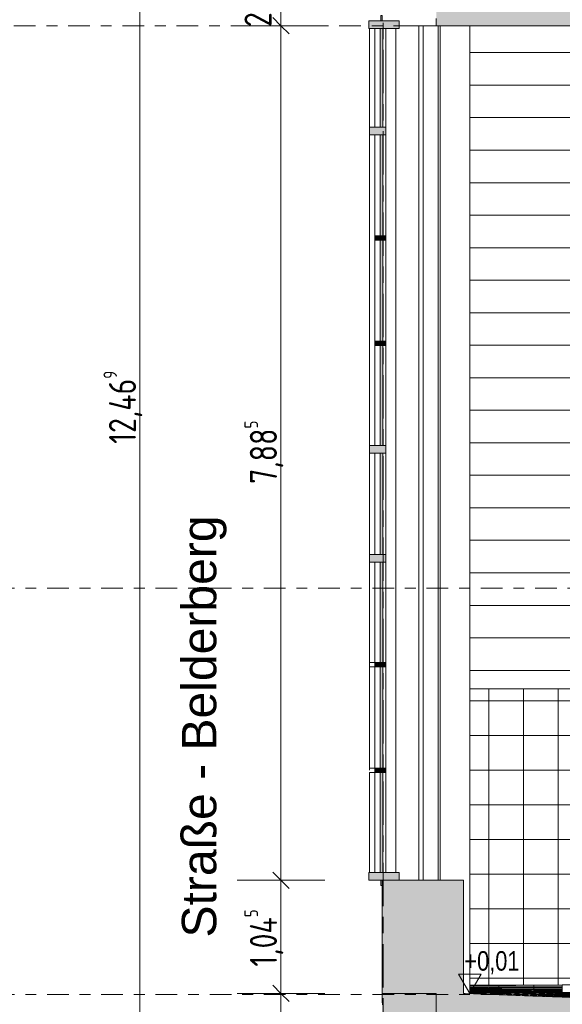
# Model space of a CAD drawing. Header units: metres. Extents: x 2 to 230, y -14 to 869.
# Tile 7 of 71: x 17 to 22, y -3 to 6. Entities that reach past the tile are written whole.
import ezdxf

# ---------------------------------------------------------------- set-up
doc = ezdxf.new("R2010")
doc.units = ezdxf.units.M
doc.linetypes.add('_Ebene_', pattern=[0.4, 0.2, -0.1, 0, -0.1])
doc.linetypes.add('_Rasterlinie_', pattern=[0.75, 0.4, -0.1, 0.15, -0.1])
for name, color, linetype, lineweight in [('A_Bem', 7, 'Continuous', 5), ('A_Bem-100', 7, 'Continuous', 5), ('A_Ebenen', 50, 'Continuous', 5), ('A_Fassade', 113, 'Continuous', 5), ('A_Fenster', 45, 'Continuous', 5), ('A_Geschossdecken', 7, 'Continuous', 5), ('A_Geschossdecken_Oberflächenschraffur', 7, 'Continuous', 5), ('A_Geschossdecken_Schraffur', 7, 'Continuous', 5), ('A_Hoehenkoten', 124, 'Continuous', 5), ('A_Notizen', 50, 'Continuous', 5), ('A_Raster', 128, 'Continuous', 5), ('A_Tragwerksstützen', 7, 'Continuous', 5), ('A_Wand', 244, 'Continuous', 5), ('A_Wand_Schraff', 1, 'Continuous', 5), ('A_Wände_Oberflächenschraffur', 244, 'Continuous', 5)]:
    doc.layers.add(name, color=color, linetype=linetype, lineweight=lineweight)
doc.styles.add('Arial', font='arial.ttf', dxfattribs={"width": 0.8, "height": 0.18})
doc.styles.add('Arial_I', font='txt', dxfattribs={"height": 0.3175})
doc.styles.add('ISOCPEUR_1', font='isocpeur.ttf', dxfattribs={"width": 0.8, "height": 0.25})
doc.dimstyles.new('BLB-Standard_2_5_Aussen', dxfattribs={"dimscale": 0.3048, "dimtxt": 0.248995, "dimasz": 0.492126, "dimexe": 1.32874, "dimexo": 0.0625, "dimgap": 0.032808, "dimtad": 1, "dimrnd": 0.001, "dimzin": 0, "dimdsep": 46, "dimtxsty": 'ISOCPEUR_1', "dimblk1": 'OBLIQUE', "dimblk2": 'OBLIQUE', "dimsah": 1, "dimcen": 0.09, "dimdle": 0.164042, "dimazin": 0, "dimtfac": 1, "dimtdec": 4, "dimtix": 1, "dimtmove": 0, "dimatfit": 3, "dimfxl": 1.32874, "dimfxlon": 1, "dimtvp": 1, "dimtolj": 1, "dimtzin": 0, "dimarcsym": 2})
doc.dimstyles.new('BLB-Standard_2_5_Aussen_1', dxfattribs={"dimscale": 0.3048, "dimtxt": 0.248995, "dimasz": 0.492126, "dimexe": 1.32874, "dimexo": 0.0625, "dimgap": 0.032808, "dimtad": 1, "dimdec": 1, "dimlfac": 100, "dimrnd": 0.1, "dimdsep": 46, "dimtxsty": 'ISOCPEUR_1', "dimblk1": 'OBLIQUE', "dimblk2": 'OBLIQUE', "dimsah": 1, "dimcen": 0.09, "dimdle": 0.164042, "dimazin": 0, "dimtfac": 1, "dimtdec": 4, "dimtix": 1, "dimtmove": 0, "dimatfit": 3, "dimfxl": 1.32874, "dimfxlon": 1, "dimtvp": 1, "dimtolj": 1, "dimtzin": 0, "dimarcsym": 2})
pattern_1 = [(0, (0.09525, 18.796), (0, 0.32), []), (90, (0.09525, 18.796), (-0.32, 2e-17), [])]
pattern_2 = [(0, (0.09525, 18.796), (0, 0.3), [])]
pattern_3 = [(0.246, (0.189247, -2.987), (-3.4348e-05, 0.0079999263), []), (90, (0.18925, -2.987), (-0.32, -0.001), [])]
pattern_4 = [(359.255, (-0.1827534, -2.573), (7.8014e-05, 0.0059994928), []), (90, (-0.18275, -2.573), (-0.32, 0.004), [])]
pattern_5 = [(357.757, (-0.7177534, -1.975), (0.0002348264, 0.005995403), []), (90, (-0.71775, -1.975), (-0.32, 0.013), [])]
pattern_6 = [(0.001, (0.0962466, -2.797), (-1.7453e-08, 0.001), []), (90, (0.09625, -2.797), (-0.32, 2e-17), [])]
pattern_7 = [(358.754, (-0.3647534, -2.359), (8.698035e-05, 0.0039990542), []), (90, (-0.36475, -2.359), (-0.32, 0.007), [])]

# ---------------------------------------------------------------- blocks, each defined once
blk = doc.blocks.new('Curtain Wall Steel6 - Curtain Wall Steel-8092757-G')
at = {"layer": 'A_Tragwerksstützen', "color": 250, "lineweight": 9}
for p, q in [((-23.1869, 6.1201), (-23.1869, 5.2072)), ((-23.0932, 6.1201), (-23.0932, -1.6703)), ((-23.0619, 6.1449), (-22.8823, 6.1449)), ((-22.8823, 6.1449), (-22.8409, 6.1449)), ((-22.8823, 6.1449), (-22.8823, -1.7403)), ((-22.8409, 6.1449), (-22.7214, 6.1449)), ((-22.8409, 6.1449), (-22.8409, -1.7403)), ((-22.7038, 6.1449), (-22.7038, -1.7403)), ((-22.6838, 6.1449), (-22.6838, -1.7403)), ((-22.4118, 6.1449), (-22.4118, -2.7868)), ((-23.1869, 5.1372), (-23.1869, 2.2697)), ((-23.1869, 2.1997), (-23.1869, 1.2647)), ((-23.1869, 1.1947), (-23.1869, -1.6703))]:
    blk.add_line(p, q, dxfattribs=at)
blk = doc.blocks.new('Facade Frame2 - Facade Frame-8092835-G')
at = {"layer": 'A_Fenster', "lineweight": 9}
h = blk.add_hatch(color=253, dxfattribs=at)
h.paths.add_polyline_path([(-23.2214, -1.7903), (-23.2214, -1.7403), (-23.2314, -1.7403), (-23.2314, -1.7903)], flags=0)
h.paths.add_polyline_path([(-23.2214, 6.1901), (-23.2214, 6.2401), (-23.2314, 6.2401), (-23.2314, 6.1901)], flags=0)
at = {"layer": 'A_Fenster', "color": 250, "lineweight": 9}
for p, q in [((-23.2214, 6.2401), (-23.2314, 6.2401)), ((-23.2314, 6.2401), (-23.2314, 6.1901)), ((-23.2314, 6.1901), (-23.2214, 6.1901)), ((-23.2214, 6.1901), (-23.2214, 6.2401)), ((-23.2214, -1.7403), (-23.2314, -1.7403)), ((-23.2314, -1.7403), (-23.2314, -1.7903)), ((-23.2314, -1.7903), (-23.2214, -1.7903)), ((-23.2214, -1.7903), (-23.2214, -1.7403))]:
    blk.add_line(p, q, dxfattribs=at)
blk = doc.blocks.new('System Panel - Glazed-8069538-G')
at = {"layer": 'A_Fassade', "lineweight": 9}
blk.add_hatch(color=253, dxfattribs=at).paths.add_polyline_path([(-23.2124, -1.6703), (-23.2124, -0.7453), (-23.2374, -0.7453), (-23.2374, -1.6703)], flags=0)
at = {"layer": 'A_Fassade', "color": 250, "lineweight": 9}
for p, q in [((-23.2374, -0.7453), (-23.2374, -1.6703)), ((-23.2124, -0.7453), (-23.2374, -0.7453)), ((-23.2124, -1.6703), (-23.2124, -0.7453)), ((-23.2374, -1.6703), (-23.2124, -1.6703))]:
    blk.add_line(p, q, dxfattribs=at)
blk = doc.blocks.new('System Panel - Glazed-8069547-G')
at = {"layer": 'A_Fassade', "lineweight": 9}
blk.add_hatch(color=253, dxfattribs=at).paths.add_polyline_path([(-23.2124, -0.7053), (-23.2124, 0.2297), (-23.2374, 0.2297), (-23.2374, -0.7053)], flags=0)
at = {"layer": 'A_Fassade', "color": 250, "lineweight": 9}
for p, q in [((-23.2374, 0.2297), (-23.2374, -0.7053)), ((-23.2124, 0.2297), (-23.2374, 0.2297)), ((-23.2124, -0.7053), (-23.2124, 0.2297)), ((-23.2374, -0.7053), (-23.2124, -0.7053))]:
    blk.add_line(p, q, dxfattribs=at)
blk = doc.blocks.new('Rectangular Mullion - 70mm x 280mm-8069559-G')
at = {"layer": 'A_Fassade', "lineweight": 9}
blk.add_hatch(color=253, dxfattribs=at).paths.add_polyline_path([(-23.0619, 6.1201), (-23.0619, 6.1901), (-23.3419, 6.1901), (-23.3419, 6.1201)], flags=0)
at = {"layer": 'A_Fassade', "color": 250, "lineweight": 9}
for p, q in [((-23.3419, 6.1901), (-23.3419, 6.1201)), ((-23.0619, 6.1901), (-23.3419, 6.1901)), ((-23.0619, 6.1201), (-23.0619, 6.1901)), ((-23.3419, 6.1201), (-23.0619, 6.1201))]:
    blk.add_line(p, q, dxfattribs=at)
blk = doc.blocks.new('Rectangular Mullion - 70mm x 280mm-8069569-G')
at = {"layer": 'A_Fassade', "lineweight": 9}
blk.add_hatch(color=253, dxfattribs=at).paths.add_polyline_path([(-23.0619, -1.7403), (-23.0619, -1.6703), (-23.3419, -1.6703), (-23.3419, -1.7403), (-23.1837, -1.7403)], flags=0)
at = {"layer": 'A_Fassade', "color": 250, "lineweight": 9}
for p, q in [((-23.3419, -1.6703), (-23.3419, -1.7403)), ((-23.0619, -1.6703), (-23.3419, -1.6703)), ((-23.0619, -1.7403), (-23.0619, -1.6703)), ((-23.3419, -1.7403), (-23.0619, -1.7403))]:
    blk.add_line(p, q, dxfattribs=at)
blk = doc.blocks.new('Rectangular Mullion - 40mm x100mm-8069589-G')
at = {"layer": 'A_Fassade', "lineweight": 9}
blk.add_hatch(color=253, dxfattribs=at).paths.add_polyline_path([(-23.1874, -0.7453), (-23.1874, -0.7053), (-23.2874, -0.7053), (-23.2874, -0.7453)], flags=0)
at = {"layer": 'A_Fassade', "color": 250, "lineweight": 9}
for p, q in [((-23.2874, -0.7053), (-23.2874, -0.7453)), ((-23.1874, -0.7053), (-23.2874, -0.7053)), ((-23.1874, -0.7453), (-23.1874, -0.7053)), ((-23.2874, -0.7453), (-23.1874, -0.7453))]:
    blk.add_line(p, q, dxfattribs=at)
blk = doc.blocks.new('Rectangular Mullion - 40mm x100mm-8069716-G')
at = {"layer": 'A_Fassade', "lineweight": 9}
blk.add_hatch(color=253, dxfattribs=at).paths.add_polyline_path([(-23.1874, 0.2297), (-23.1874, 0.2697), (-23.2874, 0.2697), (-23.2874, 0.2297)], flags=0)
at = {"layer": 'A_Fassade', "color": 250, "lineweight": 9}
for p, q in [((-23.2874, 0.2697), (-23.2874, 0.2297)), ((-23.1874, 0.2697), (-23.2874, 0.2697)), ((-23.2874, 0.2297), (-23.1874, 0.2297)), ((-23.1874, 0.2297), (-23.1874, 0.2697))]:
    blk.add_line(p, q, dxfattribs=at)
blk = doc.blocks.new('Rectangular Mullion - 70mm x 160mm-8069604-G')
at = {"layer": 'A_Fassade', "lineweight": 9}
blk.add_hatch(color=253, dxfattribs=at).paths.add_polyline_path([(-23.1869, 1.1947), (-23.1869, 1.2647), (-23.3369, 1.2647), (-23.3369, 1.1947)], flags=0)
at = {"layer": 'A_Fassade', "color": 250, "lineweight": 9}
for p, q in [((-23.3369, 1.2647), (-23.3369, 1.1947)), ((-23.1869, 1.2647), (-23.3369, 1.2647)), ((-23.3369, 1.1947), (-23.1869, 1.1947)), ((-23.1869, 1.1947), (-23.1869, 1.2647))]:
    blk.add_line(p, q, dxfattribs=at)
blk = doc.blocks.new('Rectangular Mullion - 70mm x 160mm-8069613-G')
at = {"layer": 'A_Fassade', "color": 250, "lineweight": 9}
for p, q in [((-23.3369, -0.7453), (-23.2874, -0.7453)), ((-23.3369, -1.6703), (-23.3369, -0.7453))]:
    blk.add_line(p, q, dxfattribs=at)
blk = doc.blocks.new('Rectangular Mullion - 40mm x100mm-8069611-G')
at = {"layer": 'A_Fassade', "color": 250, "lineweight": 9}
for p, q in [((-23.2874, -1.6703), (-23.2874, -0.7453)), ((-23.1874, -0.7453), (-23.1874, -1.6703))]:
    blk.add_line(p, q, dxfattribs=at)
blk = doc.blocks.new('Rectangular Mullion - 70mm x 160mm-8069615-G')
at = {"layer": 'A_Fassade', "color": 250, "lineweight": 9}
for p, q in [((-23.3369, 0.2297), (-23.3369, 0.2497)), ((-23.3369, -0.7253), (-23.3369, -0.7053))]:
    blk.add_line(p, q, dxfattribs=at)
blk = doc.blocks.new('Rectangular Mullion - 70mm x 160mm-8069616-G')
at = {"layer": 'A_Fassade', "color": 250, "lineweight": 9}
for p, q in [((-23.3369, 0.2297), (-23.2874, 0.2297)), ((-23.3369, -0.7053), (-23.3369, 0.2297)), ((-23.2874, -0.7053), (-23.3369, -0.7053))]:
    blk.add_line(p, q, dxfattribs=at)
blk = doc.blocks.new('Rectangular Mullion - 40mm x100mm-8413355-G')
at = {"layer": 'A_Fassade', "color": 250, "lineweight": 9}
for p, q in [((-23.2874, -0.7053), (-23.2874, 0.2297)), ((-23.1874, 0.2297), (-23.1874, -0.7053))]:
    blk.add_line(p, q, dxfattribs=at)
blk = doc.blocks.new('Rectangular Mullion - 70mm x 160mm-8069617-G')
at = {"layer": 'A_Fassade', "color": 250, "lineweight": 9}
blk.add_line((-23.3369, 0.2497), (-23.3369, 0.2697), dxfattribs=at)
blk = doc.blocks.new('Rectangular Mullion - 70mm x 160mm-8069618-G')
at = {"layer": 'A_Fassade', "color": 250, "lineweight": 9}
for p, q in [((-23.3369, 0.2697), (-23.3369, 1.1947)), ((-23.2874, 0.2697), (-23.3369, 0.2697))]:
    blk.add_line(p, q, dxfattribs=at)
blk = doc.blocks.new('Rectangular Mullion - 40mm x100mm-8413356-G')
at = {"layer": 'A_Fassade', "color": 250, "lineweight": 9}
for p, q in [((-23.2874, 0.2697), (-23.2874, 1.1947)), ((-23.1874, 1.1947), (-23.1874, 0.2697))]:
    blk.add_line(p, q, dxfattribs=at)
blk = doc.blocks.new('Rectangular Mullion - 70mm x 160mm-8069620-G')
at = {"layer": 'A_Fassade', "color": 250, "lineweight": 9}
blk.add_line((-23.3369, 1.2647), (-23.3369, 2.1997), dxfattribs=at)
blk = doc.blocks.new('Rectangular Mullion - 40mm x100mm-8069614-G')
at = {"layer": 'A_Fassade', "color": 250, "lineweight": 9}
for p, q in [((-23.2874, 1.2647), (-23.2874, 2.1997)), ((-23.1874, 2.1997), (-23.1874, 1.2647))]:
    blk.add_line(p, q, dxfattribs=at)
blk = doc.blocks.new('System Panel - Glazed-8069635-G')
at = {"layer": 'A_Fassade', "lineweight": 9}
blk.add_hatch(color=253, dxfattribs=at).paths.add_polyline_path([(-23.2124, 3.2347), (-23.2124, 4.1672), (-23.2374, 4.1672), (-23.2374, 3.2347)], flags=0)
at = {"layer": 'A_Fassade', "color": 250, "lineweight": 9}
for p, q in [((-23.2374, 4.1672), (-23.2374, 3.2347)), ((-23.2124, 4.1672), (-23.2374, 4.1672)), ((-23.2124, 3.2347), (-23.2124, 4.1672)), ((-23.2374, 3.2347), (-23.2124, 3.2347))]:
    blk.add_line(p, q, dxfattribs=at)
blk = doc.blocks.new('System Panel - Glazed-8069649-G')
at = {"layer": 'A_Fassade', "lineweight": 9}
blk.add_hatch(color=253, dxfattribs=at).paths.add_polyline_path([(-23.2374, 4.2072), (-23.2124, 4.2072), (-23.2124, 5.1372), (-23.2374, 5.1372), (-23.2374, 4.3467)], flags=0)
at = {"layer": 'A_Fassade', "color": 250, "lineweight": 9}
for p, q in [((-23.2374, 5.1372), (-23.2374, 4.2072)), ((-23.2124, 5.1372), (-23.2374, 5.1372)), ((-23.2124, 4.2072), (-23.2124, 5.1372)), ((-23.2374, 4.2072), (-23.2124, 4.2072))]:
    blk.add_line(p, q, dxfattribs=at)
blk = doc.blocks.new('System Panel - Glazed-8069664-G')
at = {"layer": 'A_Fassade', "lineweight": 9}
blk.add_hatch(color=253, dxfattribs=at).paths.add_polyline_path([(-23.2374, 5.2072), (-23.2124, 5.2072), (-23.2124, 6.1201), (-23.2374, 6.1201), (-23.2374, 5.8142)], flags=0)
at = {"layer": 'A_Fassade', "color": 250, "lineweight": 9}
for p, q in [((-23.2374, 6.1201), (-23.2374, 5.2072)), ((-23.2124, 6.1201), (-23.2374, 6.1201)), ((-23.2124, 5.2072), (-23.2124, 6.1201)), ((-23.2374, 5.2072), (-23.2124, 5.2072))]:
    blk.add_line(p, q, dxfattribs=at)
blk = doc.blocks.new('Rectangular Mullion - 70mm x 160mm-8069612-G')
at = {"layer": 'A_Fassade', "color": 250, "lineweight": 9}
blk.add_line((-23.3369, 2.2697), (-23.3369, 3.2147), dxfattribs=at)
blk = doc.blocks.new('Rectangular Mullion - 70mm x 160mm-8069709-G')
at = {"layer": 'A_Fassade', "color": 250, "lineweight": 9}
blk.add_line((-23.3369, 3.2147), (-23.3369, 4.1872), dxfattribs=at)
blk = doc.blocks.new('Rectangular Mullion - 70mm x 160mm-8069710-G')
at = {"layer": 'A_Fassade', "color": 250, "lineweight": 9}
blk.add_line((-23.3369, 4.1872), (-23.3369, 5.1372), dxfattribs=at)
blk = doc.blocks.new('Rectangular Mullion - 70mm x 160mm-8069711-G')
at = {"layer": 'A_Fassade', "color": 250, "lineweight": 9}
blk.add_line((-23.3369, 5.2072), (-23.3369, 6.1201), dxfattribs=at)
blk = doc.blocks.new('Rectangular Mullion - 40mm x100mm-8069712-G')
at = {"layer": 'A_Fassade', "color": 250, "lineweight": 9}
for p, q in [((-23.2874, 2.2697), (-23.2874, 3.1947)), ((-23.1874, 3.1947), (-23.1874, 2.2697))]:
    blk.add_line(p, q, dxfattribs=at)
blk = doc.blocks.new('Rectangular Mullion - 40mm x100mm-8069713-G')
at = {"layer": 'A_Fassade', "color": 250, "lineweight": 9}
for p, q in [((-23.2874, 3.2347), (-23.2874, 4.1672)), ((-23.1874, 4.1672), (-23.1874, 3.2347))]:
    blk.add_line(p, q, dxfattribs=at)
blk = doc.blocks.new('Rectangular Mullion - 40mm x100mm-8069714-G')
at = {"layer": 'A_Fassade', "color": 250, "lineweight": 9}
for p, q in [((-23.2874, 4.2072), (-23.2874, 5.1372)), ((-23.1874, 5.1372), (-23.1874, 4.2072))]:
    blk.add_line(p, q, dxfattribs=at)
blk = doc.blocks.new('Rectangular Mullion - 40mm x100mm-8069708-G')
at = {"layer": 'A_Fassade', "color": 250, "lineweight": 9}
for p, q in [((-23.2874, 5.2072), (-23.2874, 6.1201)), ((-23.1874, 6.1201), (-23.1874, 5.2072))]:
    blk.add_line(p, q, dxfattribs=at)
blk = doc.blocks.new('Rectangular Mullion - 70mm x 160mm-8069700-G')
at = {"layer": 'A_Fassade', "lineweight": 9}
blk.add_hatch(color=253, dxfattribs=at).paths.add_polyline_path([(-23.1869, 2.1997), (-23.1869, 2.2697), (-23.3369, 2.2697), (-23.3369, 2.1997)], flags=0)
at = {"layer": 'A_Fassade', "color": 250, "lineweight": 9}
for p, q in [((-23.3369, 2.2697), (-23.3369, 2.1997)), ((-23.1869, 2.2697), (-23.3369, 2.2697)), ((-23.3369, 2.1997), (-23.1869, 2.1997)), ((-23.1869, 2.1997), (-23.1869, 2.2697))]:
    blk.add_line(p, q, dxfattribs=at)
blk = doc.blocks.new('Höhenkoten - leer-6237472-G')
at = {"layer": 'A_Hoehenkoten'}
for p, q in [((-21.5123, -9.1401), (-21.7201, -9.1401)), ((-21.6162, -9.3201), (-21.7201, -9.1401)), ((-21.6162, -9.3201), (-21.5123, -9.1401))]:
    blk.add_line(p, q, dxfattribs=at)
blk = doc.blocks.new('DIMBLOCK18-G')
at = {"layer": 'A_Bem-100', "lineweight": 9}
for p, q in [((19.2989, -2.7851), (19.2239, -2.7101)), ((19.2989, -2.7851), (19.3739, -2.8601)), ((19.2989, -9.3051), (19.2239, -9.2301)), ((19.2989, -9.3051), (19.3739, -9.3801))]:
    blk.add_line(p, q, dxfattribs=at)
at = {"layer": 'A_Bem-100'}
for p, q in [((19.7039, -2.7851), (18.8939, -2.7851)), ((19.2989, -9.3551), (19.2989, -2.7851)), ((19.2989, -2.7851), (19.7039, -2.7851)), ((19.7039, -9.3051), (18.8939, -9.3051)), ((19.2989, -9.3051), (19.7039, -9.3051))]:
    blk.add_line(p, q, dxfattribs=at)
at = {"layer": 'A_Bem-100', "color": 0, "insert": (18.9623, -6.2854), "char_height": 0.25, "width": 0.576635, "attachment_point": 1, "rotation": 90, "line_spacing_factor": 1.149209, "style": 'ISOCPEUR_1'}
blk.add_mtext('6,52', dxfattribs=at)
blk = doc.blocks.new('_Oblique')
at = {"color": 0, "linetype": 'ByBlock', "lineweight": -2}
blk.add_line((-0.5, -0.5), (0.5, 0.5), dxfattribs=at)
blk = doc.blocks.new('DIMBLOCK19-G')
at = {"layer": 'A_Bem-100', "lineweight": 9}
for p, q in [((19.2989, -1.7403), (19.2239, -1.6653)), ((19.2989, -1.7403), (19.3739, -1.8153)), ((19.2989, -2.7851), (19.2239, -2.7101)), ((19.2989, -2.7851), (19.3739, -2.8601))]:
    blk.add_line(p, q, dxfattribs=at)
at = {"layer": 'A_Bem-100'}
for p, q in [((19.7039, -1.7403), (18.8939, -1.7403)), ((19.2989, -2.7851), (19.2989, -1.7403)), ((19.2989, -1.7403), (19.7039, -1.7403)), ((19.7039, -2.7851), (18.8939, -2.7851)), ((19.2989, -2.7851), (19.7039, -2.7851))]:
    blk.add_line(p, q, dxfattribs=at)
at = {"layer": 'A_Bem-100', "color": 0, "insert": (18.9623, -2.5378), "char_height": 0.25, "width": 0.660292, "attachment_point": 1, "rotation": 90, "line_spacing_factor": 1.149209, "style": 'ISOCPEUR_1'}
blk.add_mtext('1,04\\A2\\H0.5x;\\S5^  ;\\H2x;', dxfattribs=at)
blk = doc.blocks.new('DIMBLOCK20-G')
at = {"layer": 'A_Bem-100', "lineweight": 9}
for p, q in [((19.2989, 6.1449), (19.2239, 6.2199)), ((19.2989, 6.1449), (19.3739, 6.0699)), ((19.2989, -1.7403), (19.2239, -1.6653)), ((19.2989, -1.7403), (19.3739, -1.8153))]:
    blk.add_line(p, q, dxfattribs=at)
at = {"layer": 'A_Bem-100'}
for p, q in [((19.7039, 6.1449), (18.8939, 6.1449)), ((19.2989, -1.7403), (19.2989, 6.1449)), ((19.2989, 6.1449), (19.7039, 6.1449)), ((19.7039, -1.7403), (18.8939, -1.7403)), ((19.2989, -1.7403), (19.7039, -1.7403))]:
    blk.add_line(p, q, dxfattribs=at)
at = {"layer": 'A_Bem-100', "color": 0, "insert": (18.9623, 1.9172), "char_height": 0.25, "width": 0.684194, "attachment_point": 1, "rotation": 90, "line_spacing_factor": 1.149209, "style": 'ISOCPEUR_1'}
blk.add_mtext('7,88\\A2\\H0.5x;\\S5^  ;\\H2x;', dxfattribs=at)
blk = doc.blocks.new('DIMBLOCK21-G')
at = {"layer": 'A_Bem-100', "lineweight": 9}
for p, q in [((19.2989, 6.3949), (19.2239, 6.4699)), ((19.2989, 6.3949), (19.3739, 6.3199)), ((19.2989, 6.1449), (19.2239, 6.2199)), ((19.2989, 6.1449), (19.3739, 6.0699))]:
    blk.add_line(p, q, dxfattribs=at)
at = {"layer": 'A_Bem-100'}
for p, q in [((19.7039, 6.3949), (18.8939, 6.3949)), ((19.2989, 6.1449), (19.2989, 6.3949)), ((19.2989, 6.3949), (19.7039, 6.3949)), ((19.7039, 6.1449), (18.8939, 6.1449)), ((19.2989, 6.1449), (19.7039, 6.1449))]:
    blk.add_line(p, q, dxfattribs=at)
at = {"layer": 'A_Bem-100', "color": 0, "insert": (18.9623, 6.133), "char_height": 0.25, "width": 0.328652, "attachment_point": 1, "rotation": 90, "line_spacing_factor": 1.149209, "style": 'ISOCPEUR_1'}
blk.add_mtext('25', dxfattribs=at)
blk = doc.blocks.new('DIMBLOCK24-G')
at = {"layer": 'A_Bem-100', "lineweight": 9}
for p, q in [((17.9989, 8.8649), (17.9239, 8.9399)), ((17.9989, 8.8649), (18.0739, 8.7899)), ((17.9989, -3.6041), (17.9239, -3.5291)), ((17.9989, -3.6041), (18.0739, -3.6791))]:
    blk.add_line(p, q, dxfattribs=at)
at = {"layer": 'A_Bem-100'}
for p, q in [((17.9989, -3.6541), (17.9989, 8.9149)), ((18.4039, 8.8649), (17.5939, 8.8649)), ((17.9989, 8.8649), (18.4039, 8.8649)), ((18.4039, -3.6041), (17.5939, -3.6041)), ((17.9989, -3.6041), (18.4039, -3.6041))]:
    blk.add_line(p, q, dxfattribs=at)
at = {"layer": 'A_Bem-100', "color": 0, "insert": (17.6623, 2.2868), "char_height": 0.25, "width": 0.824618, "attachment_point": 1, "rotation": 90, "line_spacing_factor": 1.149209, "style": 'ISOCPEUR_1'}
blk.add_mtext('12,46\\A2\\H0.5x;\\S9^  ;\\H2x;', dxfattribs=at)

msp = doc.modelspace()

# ---------------------------------------------------------------- hatches: boundary and pattern name
at = {"layer": 'A_Geschossdecken_Oberflächenschraffur'}
h = msp.add_hatch(dxfattribs=at)
h.set_pattern_fill('FP_59', color=9, style=0, pattern_type=2)
h.set_pattern_definition(pattern_3)
h.paths.add_polyline_path([(21.8933, -2.773), (21.8933, -2.7051), (21.0404, -2.7088), (21.0404, -2.7269), (21.5505, -2.7545)], flags=0)
h = msp.add_hatch(dxfattribs=at)
h.set_pattern_fill('FP_59', color=9, style=0, pattern_type=2)
h.set_pattern_definition(pattern_3)
h.paths.add_polyline_path([(21.8933, -2.773), (21.8933, -2.7051), (21.0404, -2.7088), (21.0404, -2.7269), (21.5505, -2.7545)], flags=0)
h = msp.add_hatch(dxfattribs=at)
h.set_pattern_fill('FP_70', color=9, style=0, pattern_type=2)
h.set_pattern_definition(pattern_7)
h.paths.add_polyline_path([(21.0404, -2.7819), (21.8933, -2.773), (21.0404, -2.7269), (21.0404, -2.773)], flags=0)
h = msp.add_hatch(dxfattribs=at)
h.set_pattern_fill('FP_70', color=9, style=0, pattern_type=2)
h.set_pattern_definition(pattern_7)
h.paths.add_polyline_path([(21.0404, -2.7819), (21.8933, -2.773), (21.0404, -2.7269), (21.0404, -2.773)], flags=0)
h = msp.add_hatch(dxfattribs=at)
h.set_pattern_fill('FP_68', color=9, style=0, pattern_type=2)
h.set_pattern_definition(pattern_5)
h.paths.add_polyline_path([(21.8933, -2.8188), (21.8933, -2.773), (21.0404, -2.7851), (21.0406, -2.7867), (21.7781, -2.8149)], flags=0)
h = msp.add_hatch(dxfattribs=at)
h.set_pattern_fill('FP_68', color=9, style=0, pattern_type=2)
h.set_pattern_definition(pattern_5)
h.paths.add_polyline_path([(21.8933, -2.8188), (21.8933, -2.773), (21.0404, -2.7851), (21.0406, -2.7867), (21.7781, -2.8149)], flags=0)
h = msp.add_hatch(dxfattribs=at)
h.set_pattern_fill('FP_69', color=9, style=0, pattern_type=2)
h.set_pattern_definition(pattern_6)
h.paths.add_polyline_path([(21.0404, -2.7846), (21.7117, -2.7749), (21.0404, -2.7825)], flags=0)
h = msp.add_hatch(dxfattribs=at)
h.set_pattern_fill('FP_69', color=9, style=0, pattern_type=2)
h.set_pattern_definition(pattern_6)
h.paths.add_polyline_path([(21.0404, -2.7846), (21.7117, -2.7749), (21.0404, -2.7825)], flags=0)
h = msp.add_hatch(dxfattribs=at)
h.set_pattern_fill('FP_67', color=9, style=0, pattern_type=2)
h.set_pattern_definition(pattern_4)
h.paths.add_polyline_path([(21.9113, -2.8196), (23.1183, -2.789), (21.8933, -2.773), (21.8933, -2.8188)], flags=0)
h = msp.add_hatch(dxfattribs=at)
h.set_pattern_fill('FP_67', color=9, style=0, pattern_type=2)
h.set_pattern_definition(pattern_4)
h.paths.add_polyline_path([(21.9113, -2.8196), (23.1183, -2.789), (21.8933, -2.773), (21.8933, -2.8188)], flags=0)
at = {"layer": 'A_Geschossdecken_Schraffur', "lineweight": 9}
msp.add_hatch(color=253, dxfattribs=at).paths.add_polyline_path([(43.764, 6.1449), (43.764, 6.3949), (20.7308, 6.3949), (20.7308, 6.1449), (43.6168, 6.1449)], flags=0)
h = msp.add_hatch(color=253, dxfattribs=at)
h.paths.add_polyline_path([(23.2178, -3.1601), (23.2176, -2.8801), (22.8628, -2.8628), (21.8933, -2.8188), (21.4478, -2.8027), (20.9761, -2.7851), (20.7308, -2.7851), (20.7308, -3.0651), (20.9979, -3.0651), (21.6207, -3.0895), (21.9195, -3.1), (22.8846, -3.1437), (23.2176, -3.1601)], flags=0)
h.paths.add_polyline_path([(40.9089, -3.1601), (42.8016, -3.091), (43.7383, -3.0551), (43.7383, -2.7751), (42.5474, -2.8208), (40.9089, -2.8801), (40.9089, -2.9909)], flags=0)
at = {"layer": 'A_Wand_Schraff', "lineweight": 9}
for points in [[(20.2308, -2.7865), (20.7308, -2.7865), (20.7308, -2.7851), (20.9808, -2.7851), (20.9808, -1.7403), (20.2308, -1.7403), (20.2308, -1.7703), (20.2358, -1.7703), (20.2358, -1.7903), (20.2308, -1.7903), (20.2308, -2.624)], [(20.5044, -4.049), (20.7308, -4.049), (20.7308, -2.7865), (20.2308, -2.7865), (20.2308, -2.8703), (20.2358, -2.8703), (20.2358, -2.8903), (20.2308, -2.8903), (20.2308, -4.049)]]:
    msp.add_hatch(color=253, dxfattribs=at).paths.add_polyline_path(points, flags=0)
at = {"layer": 'A_Wände_Oberflächenschraffur'}
h = msp.add_hatch(dxfattribs=at)
h.set_pattern_fill('FP_12', color=8, style=0, pattern_type=2)
h.set_pattern_definition(pattern_2)
h.paths.add_polyline_path([(24.7495, 2.2049), (27.2969, 2.2049), (27.2969, 6.1449), (21.0404, 6.1449), (21.0404, 2.2049)], flags=0)
h = msp.add_hatch(dxfattribs=at)
h.set_pattern_fill('FP_12', color=8, style=0, pattern_type=2)
h.set_pattern_definition(pattern_2)
h.paths.add_polyline_path([(24.7495, 2.2049), (27.2969, 2.2049), (27.2969, 6.1449), (21.0404, 6.1449), (21.0404, 2.2049)], flags=0)
h = msp.add_hatch(dxfattribs=at)
h.set_pattern_fill('FP_12', color=8, style=0, pattern_type=2)
h.set_pattern_definition(pattern_2)
h.paths.add_polyline_path([(21.0404, 0.0249), (25.7855, 0.0249), (25.7855, 2.2049), (21.0404, 2.2049)], flags=0)
h = msp.add_hatch(dxfattribs=at)
h.set_pattern_fill('FP_12', color=8, style=0, pattern_type=2)
h.set_pattern_definition(pattern_2)
h.paths.add_polyline_path([(21.0404, 0.0249), (25.7855, 0.0249), (25.7855, 2.2049), (21.0404, 2.2049)], flags=0)
h = msp.add_hatch(dxfattribs=at)
h.set_pattern_fill('FP_1', color=133, style=0, pattern_type=2)
h.set_pattern_definition(pattern_1)
h.paths.add_polyline_path([(23.1183, -2.7101), (25.5961, -2.6951), (25.5961, -2.2551), (25.7855, -2.2551), (25.7855, 0.0249), (21.0404, 0.0249), (21.0404, -2.7088), (21.9195, -2.7052), (22.8628, -2.7091)], flags=0)
h = msp.add_hatch(dxfattribs=at)
h.set_pattern_fill('FP_1', color=133, style=0, pattern_type=2)
h.set_pattern_definition(pattern_1)
h.paths.add_polyline_path([(23.1183, -2.7101), (25.5961, -2.6951), (25.5961, -2.2551), (25.7855, -2.2551), (25.7855, 0.0249), (21.0404, 0.0249), (21.0404, -2.7088), (21.9195, -2.7052), (22.8628, -2.7091)], flags=0)

# ---------------------------------------------------------------- linework, layer by layer
at = {"layer": 'A_Ebenen', "color": 130, "linetype": '_Ebene_', "lineweight": 9}
for p, q in [((16.3367, 6.1449), (77.8421, 6.1449)), ((77.8421, 0.9549), (16.3367, 0.9549)), ((77.8421, -2.7951), (16.3367, -2.7951))]:
    msp.add_line(p, q, dxfattribs=at)
at = {"layer": 'A_Geschossdecken', "color": 250, "lineweight": 9}
for p, q in [((20.7308, 6.2101), (20.7308, 6.1449)), ((20.7308, 6.1449), (43.764, 6.1449)), ((21.0404, -2.7088), (21.8933, -2.7051)), ((21.8933, -2.7051), (21.8933, -2.8188)), ((21.8933, -2.7051), (23.1183, -2.7101)), ((20.9983, -2.7851), (20.9808, -2.7851)), ((21.6207, -2.8095), (20.9979, -2.7851)), ((21.8933, -2.773), (21.0404, -2.7269)), ((21.8933, -2.773), (21.0404, -2.7846)), ((21.0404, -2.7819), (21.8933, -2.773)), ((21.0404, -2.7867), (21.6355, -2.81)), ((21.8933, -2.8188), (21.6207, -2.8095)), ((21.8933, -2.773), (23.1183, -2.789)), ((22.8846, -2.8637), (21.8933, -2.8188))]:
    msp.add_line(p, q, dxfattribs=at)
at = {"layer": 'A_Raster', "linetype": '_Rasterlinie_', "lineweight": 9}
msp.add_line((20.2408, -13.2288), (20.2408, 12.7435), dxfattribs=at)
at = {"layer": 'A_Wand', "color": 250, "lineweight": 9}
for p, q in [((27.2969, 0.0249), (21.0404, 0.0249)), ((20.2308, -1.7403), (20.2308, -1.7703)), ((20.9808, -1.7403), (20.2308, -1.7403)), ((20.2308, -1.7703), (20.2358, -1.7703)), ((20.2358, -1.7903), (20.2308, -1.7903)), ((20.2308, -1.7903), (20.2308, -2.8703)), ((20.2358, -1.7703), (20.2358, -1.7903)), ((20.9808, -2.7851), (20.9808, -1.7403)), ((20.7308, -2.7865), (20.2308, -2.7865)), ((20.2308, -2.7865), (20.7308, -2.7865)), ((20.7308, -4.049), (20.7308, -2.7865)), ((20.2308, -2.8703), (20.2358, -2.8703)), ((20.2358, -2.8703), (20.2358, -2.8903))]:
    msp.add_line(p, q, dxfattribs=at)

# ---------------------------------------------------------------- block references
at = {"layer": 'A_Fassade', "color": 250, "lineweight": 9}
for name, p in [('Rectangular Mullion - 70mm x 280mm-8069559-G', (43.4522, 0)), ('Rectangular Mullion - 70mm x 160mm-8069711-G', (43.4522, 0)), ('Rectangular Mullion - 40mm x100mm-8069708-G', (43.4522, 0)), ('System Panel - Glazed-8069664-G', (43.4522, 0)), ('Rectangular Mullion - 70mm x 160mm-8069700-G', (43.4522, 2.9375)), ('Rectangular Mullion - 70mm x 160mm-8069710-G', (43.4522, 0)), ('Rectangular Mullion - 40mm x100mm-8069714-G', (43.4522, 0)), ('System Panel - Glazed-8069649-G', (43.4522, 0)), ('Rectangular Mullion - 70mm x 160mm-8069709-G', (43.4522, 0)), ('Rectangular Mullion - 40mm x100mm-8069716-G', (43.4522, 3.9375)), ('Rectangular Mullion - 40mm x100mm-8069713-G', (43.4522, 0)), ('System Panel - Glazed-8069635-G', (43.4522, 0)), ('Rectangular Mullion - 70mm x 160mm-8069612-G', (43.4522, 0)), ('Rectangular Mullion - 40mm x100mm-8069716-G', (43.4522, 2.965)), ('Rectangular Mullion - 40mm x100mm-8069712-G', (43.4522, 0)), ('System Panel - Glazed-8069538-G', (43.4522, 3.94)), ('Rectangular Mullion - 70mm x 160mm-8069700-G', (43.4522, 0)), ('Rectangular Mullion - 70mm x 160mm-8069620-G', (43.4522, 0)), ('Rectangular Mullion - 40mm x100mm-8069614-G', (43.4522, 0)), ('System Panel - Glazed-8069547-G', (43.4522, 1.97)), ('Rectangular Mullion - 70mm x 160mm-8069604-G', (43.4522, 0)), ('Rectangular Mullion - 70mm x 160mm-8069618-G', (43.4522, 0)), ('Rectangular Mullion - 40mm x100mm-8413356-G', (43.4522, 0)), ('System Panel - Glazed-8069538-G', (43.4522, 1.94)), ('Rectangular Mullion - 70mm x 160mm-8069617-G', (43.4522, 0)), ('Rectangular Mullion - 70mm x 160mm-8069615-G', (43.4522, 0)), ('Rectangular Mullion - 70mm x 160mm-8069616-G', (43.4522, 0)), ('Rectangular Mullion - 40mm x100mm-8069716-G', (43.4522, 0)), ('Rectangular Mullion - 40mm x100mm-8413355-G', (43.4522, 0)), ('System Panel - Glazed-8069547-G', (43.4522, 0)), ('Rectangular Mullion - 40mm x100mm-8069589-G', (43.4522, 0)), ('Rectangular Mullion - 70mm x 160mm-8069613-G', (43.4522, 0)), ('Rectangular Mullion - 40mm x100mm-8069611-G', (43.4522, 0)), ('System Panel - Glazed-8069538-G', (43.4522, 0)), ('Rectangular Mullion - 70mm x 280mm-8069569-G', (43.4522, 0))]:
    msp.add_blockref(name, p, dxfattribs=at)
at = {"layer": 'A_Fenster', "color": 250, "lineweight": 9}
msp.add_blockref('Facade Frame2 - Facade Frame-8092835-G', (43.4522, 0), dxfattribs=at)
at = {"layer": 'A_Hoehenkoten', "extrusion": (0, 0, -1)}
msp.add_blockref('Höhenkoten - leer-6237472-G', (0.5758, 6.5333), dxfattribs=at)
at = {"layer": 'A_Tragwerksstützen', "color": 250, "lineweight": 9}
msp.add_blockref('Curtain Wall Steel6 - Curtain Wall Steel-8092757-G', (43.4522, 0), dxfattribs=at)

# ---------------------------------------------------------------- texts
at = {"layer": 'A_Hoehenkoten', "insert": (20.9898, -2.3946), "char_height": 0.18, "width": 0.601593, "attachment_point": 1, "line_spacing_factor": 0.941778, "style": 'Arial'}
msp.add_mtext('+0,01', dxfattribs=at)
at = {"layer": 'A_Notizen', "color": 7, "insert": (18.3851, -2.2689), "char_height": 0.3175, "width": 4.705906, "attachment_point": 1, "rotation": 90, "style": 'Arial_I'}
msp.add_mtext('Straße - Belderberg', dxfattribs=at)

# ---------------------------------------------------------------- dimensions: what is measured, and where the dimension line sits
at = {"layer": 'A_Bem'}
for base, p1, p2, text, override, picture, middle in [((17.9989, 8.8649), (18.4039, -3.6041), (18.4039, 8.8649), '\\A1;12,46\\Q;{\\A1;{\\H0.5x;\\S9^ ;}}', {"dimpost": '<>', "dimfxl": 12.469}, 'DIMBLOCK24-G', (17.8389, 2.6304)), ((19.2989, 6.1449), (19.7039, -1.7403), (19.7039, 6.1449), '\\A1;7,88\\Q;{\\A1;{\\H0.5x;\\S5^ ;}}', {"dimpost": '<>', "dimfxl": 7.8852}, 'DIMBLOCK20-G', (19.1389, 2.2023)), ((19.2989, -1.7403), (19.7039, -2.7851), (19.7039, -1.7403), '\\A1;1,04\\Q;{\\A1;{\\H0.5x;\\S5^ ;}}', {"dimpost": '<>', "dimfxl": 1.0448}, 'DIMBLOCK19-G', (19.1389, -2.2627))]:
    dim = msp.add_linear_dim(base=base, p1=p1, p2=p2, angle=90, text=text, dimstyle='BLB-Standard_2_5_Aussen', override=override, dxfattribs=at)
    dim.commit()
    dim.dimension.update_dxf_attribs({"geometry": picture, "text_midpoint": middle})
for base, p1, p2, dimstyle, override, picture, middle in [((19.2989, 6.3949), (19.7039, 6.1449), (19.7039, 6.3949), 'BLB-Standard_2_5_Aussen_1', {"dimpost": '<>', "dimfxl": 0.25}, 'DIMBLOCK21-G', (19.1639, 6.2699)), ((19.2989, -2.7851), (19.7039, -9.3051), (19.7039, -2.7851), 'BLB-Standard_2_5_Aussen', {"dimpost": '<>', "dimfxl": 6.52}, 'DIMBLOCK18-G', (19.1639, -6.0451))]:
    dim = msp.add_linear_dim(base=base, p1=p1, p2=p2, angle=90, dimstyle=dimstyle, override=override, dxfattribs=at)
    dim.commit()
    dim.dimension.update_dxf_attribs({"geometry": picture, "text_midpoint": middle})

doc.saveas('drawing.dxf')
